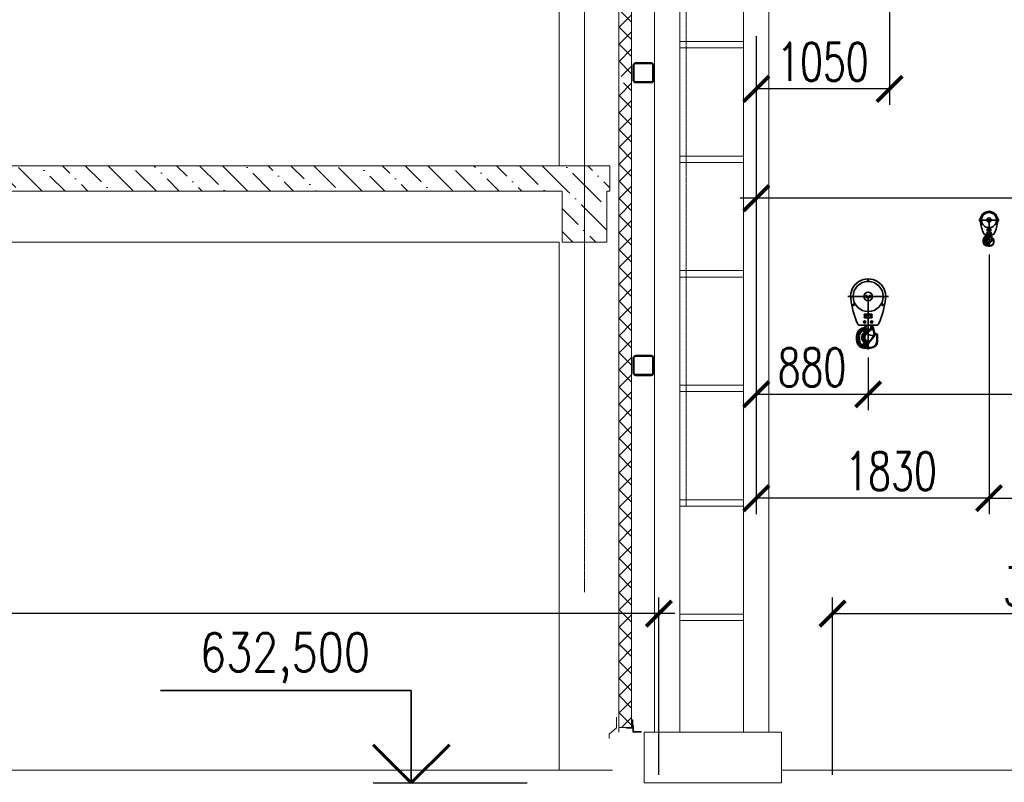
# Model space of a CAD drawing. Header units: millimetres. Extents: x 452087 to 582075, y 10891 to 81641.
# Tile 157 of 256: x 477931 to 485671, y 56541 to 62533. Entities that reach past the tile are written whole.
import ezdxf
from ezdxf.enums import TextEntityAlignment as Align

# ---------------------------------------------------------------- set-up
doc = ezdxf.new("R2010")
doc.units = ezdxf.units.MM
doc.linetypes.add('ACAD_ISO04W100', pattern=[30, 24, -3, 0, -3])
doc.layers.get('Defpoints').update_dxf_attribs({"color": 8})
for name, color, linetype, lineweight in [('АО_оси', 255, 'ACAD_ISO04W100', 25), ('ОЗиМ', 5, 'Continuous', 35), ('ОЗиМ Линии', 7, 'Continuous', 25), ('ОЗиМ Размеры', 2, 'Continuous', 35)]:
    doc.layers.add(name, color=color, linetype=linetype, lineweight=lineweight)
for name, color, linetype in [('АО_Размеры', 7, 'Continuous'), ('ГТО-2_Выноски', 7, 'Continuous'), ('ГТО-2_Размеры', 7, 'Continuous'), ('ОГСО_Размеры', 7, 'Continuous'), ('ОСК_металл', 2, 'Continuous')]:
    doc.layers.add(name, color=color, linetype=linetype)
doc.layers.add('ГТО-2_Оборудование_018', color=7, linetype='Continuous', lineweight=18, true_color=0x6b6b6b)
doc.layers.add('ГТО-2_Штриховка_018', color=7, linetype='Continuous', lineweight=18, true_color=0x6b6b6b)
doc.styles.add('MOSOBL (isocpeur)', font='isocpeur.ttf')
doc.styles.add('RomanS', font='romans.shx', dxfattribs={"width": 0.7})
doc.dimstyles.new('M200', dxfattribs={"dimscale": 200, "dimtxt": 3, "dimasz": 2, "dimexe": 1.25, "dimexo": 0.625, "dimtad": 3, "dimtoh": 1, "dimdec": 0, "dimtxsty": 'RomanS', "dimblk": 'ARCHTICK', "dimblk1": 'OBLIQUE', "dimblk2": 'ARCHTICK', "dimcen": 3, "dimclrt": 2, "dimaunit": 1, "dimadec": 4, "dimazin": 0, "dimtfac": 1, "dimtdec": 0, "dimtmove": 0, "dimatfit": 3, "dimfxl": 1, "dimtfill": 1, "dimarcsym": 0})
doc.dimstyles.new('MOSOBL 1-100 (мм)', dxfattribs={"dimscale": 100, "dimtxt": 3, "dimasz": 2, "dimexe": 1.25, "dimexo": 0.625, "dimtad": 1, "dimdec": 0, "dimzin": 9, "dimtxsty": 'RomanS', "dimblk": 'ARCHTICK', "dimcen": 2.5, "dimdle": 1.25, "dimclrd": 7, "dimclre": 7, "dimclrt": 2, "dimadec": 0, "dimazin": 0, "dimtfac": 1, "dimtdec": 0, "dimtmove": 1, "dimatfit": 3, "dimfxl": 1, "dimtfill": 1, "dimlwd": 25, "dimlwe": 25, "dimarcsym": 0})
pattern_1 = [(45, (-1001268.63, 896378.31), (67.351921, 246.957043), [317.5, -63.5, 0, -63.5])]

# ---------------------------------------------------------------- blocks, each defined once
blk = doc.blocks.new('*U56')
at = {"color": 2, "lineweight": 35, "ltscale": 100}
for p, q in [((9.122, 0), (9.122, 7.265)), ((9.122, 7.265), (28.836, 7.265))]:
    blk.add_line(p, q, dxfattribs=at)
at = {"color": 3, "lineweight": 60, "ltscale": 100}
for p, q in [((9.122, 0), (6.122, 3)), ((12.122, 3), (9.122, 0))]:
    blk.add_line(p, q, dxfattribs=at)
at = {"color": 7, "lineweight": 25, "ltscale": 100}
blk.add_line((12.122, 0), (0, 0), dxfattribs=at)
at = {"color": 2, "ltscale": 100, "style": 'RomanS', "width": 0.8, "flags": 8}
for tag, p in [('OTMETKA', (26.526, 10.265)), ('OTMETKA_2', (12.353, 4.265))]:
    blk.add_attdef(tag, text='', height=3, dxfattribs=at).set_placement(p, align=Align.MIDDLE_RIGHT)
blk = doc.blocks.new('_ArchTick')
at = {"color": 0, "linetype": 'ByBlock', "const_width": 0.15}
blk.add_lwpolyline([(-0.5, -0.5), (0.5, 0.5)], dxfattribs=at)
blk = doc.blocks.new('*D560')
at = {"layer": 'Defpoints', "color": 0, "transparency": 16777216}
for p in [(468550.6, 57866.9), (468550.6, 56536.1), (482955.4, 56536.1)]:
    blk.add_point(p, dxfattribs=at)
at = {"layer": 'ГТО-2_Размеры', "color": 7, "lineweight": 25, "transparency": 16777216}
for p, q in [((468550.6, 56598.6), (468550.6, 57991.9)), ((482955.4, 56598.6), (482955.4, 57991.9)), ((483080.4, 57866.9), (468425.6, 57866.9))]:
    blk.add_line(p, q, dxfattribs=at)
at = {"layer": 'ГТО-2_Размеры', "color": 7, "lineweight": 25, "transparency": 16777216, "xscale": 200, "yscale": 200, "zscale": 200, "rotation": 180}
blk.add_blockref('_ArchTick', (468550.6, 57866.9), dxfattribs=at)
at = {"layer": 'ГТО-2_Размеры', "color": 7, "lineweight": 25, "transparency": 16777216, "xscale": 200, "yscale": 200, "zscale": 200}
blk.add_blockref('_ArchTick', (482955.4, 57866.9), dxfattribs=at)
at = {"layer": 'ГТО-2_Размеры', "color": 2, "transparency": 16777216, "insert": (475753, 58079.4), "char_height": 300, "attachment_point": 5, "style": 'MOSOBL (isocpeur)', "bg_fill": 3, "box_fill_scale": 1.1, "bg_fill_color": 256, "bg_fill_true_color": 13158600, "bg_fill_transparency": 0}
blk.add_mtext('14405', dxfattribs=at)
blk = doc.blocks.new('*D512')
at = {"layer": 'Defpoints', "color": 0, "transparency": 16777216}
for p in [(487720.6, 57866.9), (484320.6, 56536.1), (487720.6, 56536.1)]:
    blk.add_point(p, dxfattribs=at)
at = {"layer": 'ГТО-2_Размеры', "color": 0, "lineweight": -2, "transparency": 16777216}
for p, q in [((484320.6, 56598.6), (484320.6, 57991.9)), ((487720.6, 56598.6), (487720.6, 57991.9)), ((484320.6, 57866.9), (487720.6, 57866.9))]:
    blk.add_line(p, q, dxfattribs=at)
at = {"layer": 'ГТО-2_Размеры', "color": 0, "lineweight": -2, "transparency": 16777216, "xscale": 200, "yscale": 200, "zscale": 200, "rotation": 180}
blk.add_blockref('_ArchTick', (484320.6, 57866.9), dxfattribs=at)
at = {"layer": 'ГТО-2_Размеры', "color": 0, "lineweight": -2, "transparency": 16777216, "xscale": 200, "yscale": 200, "zscale": 200}
blk.add_blockref('_ArchTick', (487720.6, 57866.9), dxfattribs=at)
at = {"layer": 'ГТО-2_Размеры', "color": 2, "transparency": 16777216, "insert": (486020.6, 58079.4), "char_height": 300, "attachment_point": 5, "style": 'RomanS', "bg_fill": 3, "box_fill_scale": 1.1, "bg_fill_color": 256, "bg_fill_true_color": 13158600, "bg_fill_transparency": 0}
blk.add_mtext('3400', dxfattribs=at)
blk = doc.blocks.new('_Oblique')
at = {"color": 0, "linetype": 'ByBlock', "lineweight": -2}
blk.add_line((-0.5, -0.5), (0.5, 0.5), dxfattribs=at)
blk = doc.blocks.new('*D638')
at = {"layer": 'Defpoints', "color": 0, "transparency": 16777216}
for p in [(484600.8, 59941.1), (490720.6, 59800.7), (484600.8, 59589.3)]:
    blk.add_point(p, dxfattribs=at)
at = {"layer": 'ГТО-2_Размеры', "color": 0, "lineweight": -2, "transparency": 16777216}
for p, q in [((484600.8, 59878.6), (484600.8, 59464.3)), ((490720.6, 59738.2), (490720.6, 59464.3)), ((490720.6, 59589.3), (484600.8, 59589.3))]:
    blk.add_line(p, q, dxfattribs=at)
at = {"layer": 'ГТО-2_Размеры', "color": 0, "lineweight": -2, "transparency": 16777216, "xscale": 200, "yscale": 200, "zscale": 200, "rotation": 180}
blk.add_blockref('_ArchTick', (484600.8, 59589.3), dxfattribs=at)
at = {"layer": 'ГТО-2_Размеры', "color": 0, "lineweight": -2, "transparency": 16777216, "xscale": 200, "yscale": 200, "zscale": 200}
blk.add_blockref('_ArchTick', (490720.6, 59589.3), dxfattribs=at)
at = {"layer": 'ГТО-2_Размеры', "color": 2, "transparency": 16777216, "insert": (487660.7, 59801.8), "char_height": 300, "attachment_point": 5, "style": 'RomanS', "bg_fill": 3, "box_fill_scale": 1.1, "bg_fill_color": 256, "bg_fill_true_color": 13158600, "bg_fill_transparency": 0}
blk.add_mtext('6120', dxfattribs=at)
blk = doc.blocks.new('*D639')
at = {"layer": 'Defpoints', "color": 0, "transparency": 16777216}
for p in [(485550.8, 60749.6), (490720.6, 58773), (490720.6, 58773)]:
    blk.add_point(p, dxfattribs=at)
at = {"layer": 'ГТО-2_Размеры', "color": 0, "lineweight": -2, "transparency": 16777216}
for p, q in [((485550.8, 60687.1), (485550.8, 58648)), ((490720.6, 58835.5), (490720.6, 58898)), ((485550.8, 58773), (490720.6, 58773))]:
    blk.add_line(p, q, dxfattribs=at)
at = {"layer": 'ГТО-2_Размеры', "color": 0, "lineweight": -2, "transparency": 16777216, "xscale": 200, "yscale": 200, "zscale": 200, "rotation": 180}
blk.add_blockref('_ArchTick', (485550.8, 58773), dxfattribs=at)
at = {"layer": 'ГТО-2_Размеры', "color": 0, "lineweight": -2, "transparency": 16777216, "xscale": 200, "yscale": 200, "zscale": 200}
blk.add_blockref('_ArchTick', (490720.6, 58773), dxfattribs=at)
at = {"layer": 'ГТО-2_Размеры', "color": 2, "transparency": 16777216, "insert": (488135.7, 58985.5), "char_height": 300, "attachment_point": 5, "style": 'RomanS', "bg_fill": 3, "box_fill_scale": 1.1, "bg_fill_color": 256, "bg_fill_true_color": 13158600, "bg_fill_transparency": 0}
blk.add_mtext('5170', dxfattribs=at)
blk = doc.blocks.new('*D646')
at = {"layer": 'Defpoints', "color": 0, "transparency": 16777216}
for p in [(484769.4, 62709.7), (483720.8, 62467), (483720.8, 61989.3)]:
    blk.add_point(p, dxfattribs=at)
at = {"layer": 'ОЗиМ Размеры', "color": 0, "lineweight": -2, "transparency": 16777216}
for p, q in [((484769.4, 62647.2), (484769.4, 61864.3)), ((483720.8, 62404.5), (483720.8, 61864.3)), ((484769.4, 61989.3), (483720.8, 61989.3))]:
    blk.add_line(p, q, dxfattribs=at)
at = {"layer": 'ОЗиМ Размеры', "color": 0, "lineweight": -2, "transparency": 16777216, "xscale": 200, "yscale": 200, "zscale": 200, "rotation": 180}
blk.add_blockref('_ArchTick', (483720.8, 61989.3), dxfattribs=at)
at = {"layer": 'ОЗиМ Размеры', "color": 0, "lineweight": -2, "transparency": 16777216, "xscale": 200, "yscale": 200, "zscale": 200}
blk.add_blockref('_ArchTick', (484769.4, 61989.3), dxfattribs=at)
at = {"layer": 'ОЗиМ Размеры', "color": 2, "transparency": 16777216, "insert": (484245.1, 62201.8), "char_height": 300, "attachment_point": 5, "style": 'RomanS', "bg_fill": 3, "box_fill_scale": 1.1, "bg_fill_color": 256, "bg_fill_true_color": 13158600, "bg_fill_transparency": 0}
blk.add_mtext('1050', dxfattribs=at)
blk = doc.blocks.new('*D647')
at = {"layer": 'Defpoints', "color": 0, "transparency": 16777216}
for p in [(483720.8, 62467), (485550.8, 60749.6), (483720.8, 58773)]:
    blk.add_point(p, dxfattribs=at)
at = {"layer": 'ГТО-2_Размеры', "color": 0, "lineweight": -2, "transparency": 16777216}
for p, q in [((483720.8, 62404.5), (483720.8, 58648)), ((485550.8, 60687.1), (485550.8, 58648)), ((485550.8, 58773), (483720.8, 58773))]:
    blk.add_line(p, q, dxfattribs=at)
at = {"layer": 'ГТО-2_Размеры', "color": 0, "lineweight": -2, "transparency": 16777216, "xscale": 200, "yscale": 200, "zscale": 200, "rotation": 180}
blk.add_blockref('_ArchTick', (483720.8, 58773), dxfattribs=at)
at = {"layer": 'ГТО-2_Размеры', "color": 0, "lineweight": -2, "transparency": 16777216, "xscale": 200, "yscale": 200, "zscale": 200}
blk.add_blockref('_ArchTick', (485550.8, 58773), dxfattribs=at)
at = {"layer": 'ГТО-2_Размеры', "color": 2, "transparency": 16777216, "insert": (484780.9, 58985.5), "char_height": 300, "attachment_point": 5, "style": 'RomanS', "bg_fill": 3, "box_fill_scale": 1.1, "bg_fill_color": 256, "bg_fill_true_color": 13158600, "bg_fill_transparency": 0}
blk.add_mtext('1830', dxfattribs=at)
blk = doc.blocks.new('*D650')
at = {"layer": 'Defpoints', "color": 0, "transparency": 16777216}
for p in [(483720.8, 60273.7), (484600.8, 59941.1), (483720.8, 59589.3)]:
    blk.add_point(p, dxfattribs=at)
at = {"layer": 'ГТО-2_Размеры', "color": 0, "lineweight": -2, "transparency": 16777216}
for p, q in [((483720.8, 60211.2), (483720.8, 59464.3)), ((484600.8, 59878.6), (484600.8, 59464.3)), ((484600.8, 59589.3), (483720.8, 59589.3))]:
    blk.add_line(p, q, dxfattribs=at)
at = {"layer": 'ГТО-2_Размеры', "color": 0, "lineweight": -2, "transparency": 16777216, "xscale": 200, "yscale": 200, "zscale": 200, "rotation": 180}
blk.add_blockref('_ArchTick', (483720.8, 59589.3), dxfattribs=at)
at = {"layer": 'ГТО-2_Размеры', "color": 0, "lineweight": -2, "transparency": 16777216, "xscale": 200, "yscale": 200, "zscale": 200}
blk.add_blockref('_ArchTick', (484600.8, 59589.3), dxfattribs=at)
at = {"layer": 'ГТО-2_Размеры', "color": 2, "transparency": 16777216, "insert": (484159, 59801.8), "char_height": 300, "attachment_point": 5, "style": 'RomanS', "bg_fill": 3, "box_fill_scale": 1.1, "bg_fill_color": 256, "bg_fill_true_color": 13158600, "bg_fill_transparency": 0}
blk.add_mtext('880', dxfattribs=at)
blk = doc.blocks.new('*D652')
at = {"layer": 'Defpoints', "color": 0, "transparency": 16777216}
for p in [(483720.8, 62467), (490720.6, 61748.5), (483720.8, 61130.3)]:
    blk.add_point(p, dxfattribs=at)
at = {"layer": 'АО_Размеры', "color": 7, "lineweight": 25, "transparency": 16777216}
for p, q in [((483720.8, 62404.5), (483720.8, 61005.3)), ((490720.6, 61686), (490720.6, 61005.3)), ((490845.6, 61130.3), (483595.8, 61130.3))]:
    blk.add_line(p, q, dxfattribs=at)
at = {"layer": 'АО_Размеры', "color": 7, "lineweight": 25, "transparency": 16777216, "xscale": 200, "yscale": 200, "zscale": 200, "rotation": 180}
blk.add_blockref('_ArchTick', (483720.8, 61130.3), dxfattribs=at)
at = {"layer": 'АО_Размеры', "color": 7, "lineweight": 25, "transparency": 16777216, "xscale": 200, "yscale": 200, "zscale": 200}
blk.add_blockref('_ArchTick', (490720.6, 61130.3), dxfattribs=at)
at = {"layer": 'АО_Размеры', "color": 2, "transparency": 16777216, "insert": (487220.7, 61342.8), "char_height": 300, "attachment_point": 5, "style": 'RomanS', "bg_fill": 3, "box_fill_scale": 1.1, "bg_fill_color": 256, "bg_fill_true_color": 13158600, "bg_fill_transparency": 0}
blk.add_mtext('7000', dxfattribs=at)
blk = doc.blocks.new('A$C5CDC48FF')
at = {"layer": 'ОЗиМ', "ltscale": 60}
for p, q in [((-4.9, 481.5), (-4.9, 479.8)), ((4.9, 479.8), (4.9, 481.5)), ((-159.3, 350), (159.2, 350)), ((-18.2, 350), (-16.1, 353.8)), ((-16.1, 346.2), (-18.2, 350)), ((-16.1, 353.8), (-11.9, 353.8)), ((-11.9, 346.2), (-16.1, 346.2)), ((-14, 356.3), (-14, 363)), ((-14, 346.2), (-14, 353.8)), ((-14, 337.1), (-14, 343.7)), ((-11.9, 353.8), (-9.8, 350)), ((-9.8, 350), (-11.9, 346.2)), ((0, 350), (0, -67.1)), ((9.8, 350), (11.9, 353.8)), ((11.9, 346.2), (9.8, 350)), ((11.9, 353.8), (16.1, 353.8)), ((16.1, 346.2), (11.9, 346.2)), ((14, 356.3), (14, 363)), ((14, 346.2), (14, 353.8)), ((14, 337.1), (14, 343.7)), ((16.1, 353.8), (18.2, 350)), ((18.2, 350), (16.1, 346.2)), ((-114.8, 289.4), (-116.3, 288.5)), ((-111.4, 280), (-109.9, 280.9)), ((109.9, 280.9), (111.4, 280)), ((116.3, 288.5), (114.8, 289.4)), ((-30.4, 209.3), (30.4, 209.3)), ((-28.1, 203.7), (-27.3, 203.7)), ((28, 210.7), (-28, 210.7)), ((-28, 203.1), (-28, 190.3)), ((-28, 182.7), (-20.6, 182.7)), ((-27.3, 203.7), (-27.3, 182.7)), ((-27.3, 203.7), (-15.6, 203.7)), ((-20.6, 182.7), (-15.6, 182.7)), ((-15.6, 182.7), (-15.6, 203.7)), ((-15.6, 203.7), (15.6, 203.7)), ((15.6, 182.7), (-15.6, 182.7)), ((15.6, 203.7), (15.6, 182.7)), ((15.6, 203.7), (27.3, 203.7)), ((15.6, 182.7), (20.6, 182.7)), ((20.6, 182.7), (28, 182.7)), ((27.3, 182.7), (27.3, 203.7)), ((27.3, 203.7), (28.1, 203.7)), ((28, 190.3), (28, 203.1)), ((64, 124.2), (-64, 124.2)), ((-46.3, 84), (-47.5, 87.1)), ((-43.7, 77.7), (-45.8, 82.9)), ((-41.2, 84.5), (-44.9, 83.8)), ((-37.6, 102), (-41.5, 101.2)), ((-36.3, 83.9), (-40.6, 84.6)), ((-36.5, 102.1), (-37.6, 102)), ((-35.4, 102.3), (-36.5, 102.1)), ((-35.9, 102.4), (-33.2, 103.4)), ((-35.4, 102.3), (-34, 102.5)), ((-34.8, 97.3), (-35.3, 101.7)), ((-33.3, 102.6), (-34, 102.5)), ((-33.1, 102.7), (-32.7, 102.8)), ((-32.9, 102.7), (-28.4, 105)), ((-28, 104.5), (-32.7, 102.8)), ((-31.5, 97.9), (-32.6, 102.2)), ((-31.9, 81.4), (-32.4, 81.8)), ((-32.2, 149.1), (-30.1, 152.9)), ((-30.1, 145.3), (-32.2, 149.1)), ((-31, 103.7), (-27.2, 105.9)), ((-30.1, 152.9), (-25.9, 152.9)), ((-25.9, 145.3), (-30.1, 145.3)), ((-30, 105), (-27.6, 106.7)), ((-29.9, 94.9), (-13.3, 66.1)), ((-28.7, 77.6), (-29.4, 78.6)), ((-28.7, 77.6), (-26, 73)), ((-28.3, 77.8), (-25.4, 79.5)), ((-28, 104.5), (-28.2, 104.4)), ((-27.5, 106.5), (-27.5, 106.5)), ((-25.9, 152.9), (-23.8, 149.1)), ((-23.8, 149.1), (-25.9, 145.3)), ((-9.1, 68.8), (-25.5, 97.1)), ((-25, 108.2), (-19.9, 117.2)), ((-25, 109.2), (-23.3, 111.5)), ((-25, 108.2), (-22.6, 111)), ((-25, 108.1), (-22.6, 111)), ((-25, 108.1), (-25, 108.2)), ((-22.6, 75.6), (-24.8, 79.3)), ((-24.2, 110.3), (-20.2, 119.8)), ((-24.2, 107.3), (-21.7, 110.4)), ((-24.2, 107.3), (-24.1, 107.4)), ((-24.1, 107.4), (-18.8, 117)), ((-24.1, 107.4), (-21.7, 110.4)), ((-22, 113.5), (-19.2, 122.7)), ((-21.6, 114.7), (-21.3, 115.7)), ((-20.9, 113.1), (-18.1, 122.7)), ((-20.8, 99), (-5.5, 72.4)), ((-20.6, 118.1), (-20.1, 120.3)), ((-19.8, 124.2), (-19.8, 122.7)), ((-14.7, 122.7), (-19.2, 122.7)), ((-2.4, 77), (-17.1, 102.4)), ((-14.2, 123), (-14.2, 124.2)), ((-9.5, 123.9), (-9.5, 124.2)), ((-7.6, 123.9), (7.6, 123.9)), ((2.2, 77.7), (-0.6, 74.9)), ((5.3, 80.8), (2.9, 78.4)), ((6, 80.7), (9.1, 77.5)), ((6.3, 73.5), (17.3, 85.3)), ((9.5, 123.9), (9.5, 124.2)), ((9.5, 77.1), (11.8, 79.4)), ((11.4, 79.1), (13.1, 81.3)), ((14.7, 101.9), (19.2, 101.9)), ((17.1, 88.5), (18.1, 91.1)), ((17.3, 85.3), (25.9, 94.5)), ((17.3, 85.3), (38, 89.7)), ((19.8, 101.9), (19.8, 124.2)), ((31.5, 111.3), (19.8, 111.3)), ((23.8, 149.1), (25.9, 152.9)), ((25.9, 145.3), (23.8, 149.1)), ((25.9, 94.5), (24.3, 102.1)), ((25.9, 152.9), (30.1, 152.9)), ((30.1, 145.3), (25.9, 145.3)), ((25.9, 94.5), (39, 97.3)), ((25.9, 94.5), (25.9, 94.5)), ((31.5, 108.9), (26.9, 106.2)), ((26.9, 106.2), (26.9, 101)), ((26.9, 101), (31.5, 98.3)), ((30, 110.8), (37.5, 112.4)), ((30.1, 152.9), (32.2, 149.1)), ((32.2, 149.1), (30.1, 145.3)), ((36, 106.2), (31.5, 108.9)), ((31.5, 98.3), (36, 101)), ((36, 101), (36, 106.2)), ((37.5, 112.4), (40.2, 113)), ((40.5, 98.4), (37.8, 110.8)), ((38.1, 90.4), (38.9, 96.6)), ((46.9, 48.2), (38.6, 86.9)), ((40.2, 113), (44.8, 91.6)), ((44.8, 91.6), (54.3, 46.9)), ((-91, 39.7), (-91, 7)), ((-90.4, 39.7), (-86, 39.7)), ((-90.4, 7), (-86, 7)), ((-85.4, 9.8), (-85.4, 36.9)), ((-79.8, 36.8), (-79.8, 9.7)), ((-79.4, 39.6), (-76, 39.6)), ((-76, 6.9), (-79.4, 6.9)), ((-75.6, 6.9), (-75.6, 39.6)), ((-74.9, 39.6), (-69.3, 39.6)), ((-74.9, 6.9), (-69.3, 6.9)), ((-68.6, 9.7), (-68.6, 36.8)), ((-34.5, 73.7), (-32.3, 70)), ((-29.3, 77.3), (-34.1, 74.5)), ((-28.6, 61.2), (-32.2, 65.5)), ((-26.6, 72.7), (-31.5, 69.9)), ((-28.1, 60.7), (-27.6, 61.1)), ((-27.8, 60.4), (-25.6, 57.8)), ((-26, 63.3), (-25.8, 63.6)), ((-25.5, 71.9), (-25.7, 72.5)), ((-25.6, 73.2), (-22.7, 74.9)), ((-24.8, 68.1), (-24.8, 69.6)), ((-20.2, 48.2), (-23.4, 51.4)), ((-13.1, 62.4), (-22.6, 52.9)), ((-19.8, 47.8), (-8.7, 58.9)), ((-8.7, 60.5), (-11.5, 63.2)), ((-7.6, 61.6), (-9.3, 59.9)), ((-9, 59.1), (-8.5, 58.6)), ((-8.5, 58.6), (-6.6, 60.7)), ((-8.5, 58.6), (-8, 58.2)), ((-7.6, 61.6), (2.9, 72.9)), ((-6.7, 60.8), (-7.5, 61.6)), ((-4.4, 69.6), (-7.4, 66.7)), ((-6.6, 59.7), (4.9, 72)), ((3.9, 72), (-6.6, 60.7)), ((0, 73.6), (-1, 74.5)), ((-0.3, 73.9), (-0.3, 73.9)), ((0.4, 73.2), (0.3, 73.2)), ((0.4, 73.2), (0.4, 73.2)), ((1.5, 72.1), (1.4, 72.2)), ((1.5, 72.1), (1.5, 72.1)), ((1.8, 71.8), (1.7, 71.8)), ((4.8, 75), (2.9, 72.9)), ((3, 72.8), (3.8, 72.1)), ((3.9, 72), (5.8, 74)), ((5.8, 74), (4.8, 75)), ((6.3, 73.5), (5.8, 74)), ((6, 0.7), (6.2, 0.7)), ((6.1, 73.7), (9.5, 77.1)), ((6.7, 0.8), (6.2, 0.7)), ((43.5, 42.2), (23.1, 12.2)), ((23.6, 11.9), (27.3, 9.4)), ((29.3, 11.4), (49.7, 41.3)), ((43.5, 42.2), (43.5, 42.2)), ((43.5, 42.2), (43.5, 42.2)), ((43.6, 42.2), (43.6, 42.2)), ((44, 44.7), (47.4, 45.4)), ((45, 42), (45.7, 42.1)), ((54.3, 46.9), (47.4, 45.4)), ((48.4, 42.4), (48.9, 42.6)), ((51.6, 43.8), (52, 44.2)), ((53.8, 56.2), (53.7, 56.1)), ((54.2, 46.2), (54.5, 46.7)), ((54.6, 56.8), (54.5, 56.7)), ((55.3, 57.2), (55.2, 57.1)), ((55.7, 57.4), (55.6, 57.4)), ((55.9, 49.3), (56.1, 49.8)), ((56.3, 56.1), (56.2, 56.5)), ((56.7, 52.7), (56.5, 54.1)), ((56.7, 52.5), (56.7, 52.5)), ((56.7, 52.5), (56.7, 52.5)), ((68.6, 43.5), (68.6, 2.8)), ((73.6, 46.3), (69.2, 46.3)), ((73.6, 0), (69.2, 0)), ((74.2, 0), (74.2, 46.3)), ((-52.4, -34.5), (-54.1, -37.4)), ((-51.8, -33.5), (-49, -28.7)), ((-50.4, -35), (-50.1, -35.1)), ((-48.1, -35.6), (-45.9, -36)), ((-43.7, -35.8), (-41.6, -35.5)), ((-39.5, -34.7), (-37.6, -33.7)), ((-33.6, -28.7), (-38.4, -25.9)), ((-32.8, -14.7), (-38.3, -24.4)), ((-35.9, -54.9), (-35.3, -50.5)), ((-35.3, -31.9), (-34.3, -30.9)), ((-33.6, -50.7), (-34.9, -50.1)), ((-10.4, -6.8), (-33.9, -47.5)), ((-26, -17), (-33, -29.1)), ((-32.6, -29.3), (-29.7, -31)), ((-28.6, -5.2), (-32.2, -9.5)), ((-26.6, -16.7), (-31.5, -13.9)), ((-30.4, -49.1), (-7, -8.5)), ((-28.6, -30), (-23.1, -20.3)), ((-28, -56), (-22.5, -56)), ((-27.8, -4.4), (-25.6, -1.8)), ((-27.6, -5.2), (-27.6, -5.1)), ((-26, -17), (-25.7, -16.5)), ((-25.5, -8.4), (-25.8, -7.6)), ((-25.6, -17.2), (-22.7, -18.9)), ((-24.9, -13.9), (-24.8, -13.6)), ((-20.4, -51.9), (-24.8, -51.9)), ((4.7, -9.4), (-18.5, -49.5)), ((-14.6, -56), (18.2, -56)), ((-13.2, -48), (11.3, -5.5)), ((15.4, -50.4), (-11.8, -50.4)), ((18.2, -55.4), (18.2, -51))]:
    blk.add_line(p, q, dxfattribs=at)
for points in [[(-31.9, 103), (-32.1, 102.9), (-32.3, 102.9), (-32.3, 102.8), (-32.5, 102.8), (-32.7, 102.8)], [(-27.2, 100.2), (-27.8, 101.1), (-28.5, 101.9), (-29.3, 102.5), (-30, 102.9), (-30.8, 103.1), (-31.3, 103.1)], [(-30.9, 97.5), (-29.3, 98.3), (-28.9, 98.5), (-27.9, 99.1), (-27.3, 99.3)], [(-21.2, 104.7), (-21.4, 104.7), (-22.9, 105), (-23.2, 105), (-23.8, 105.1), (-24.7, 105.3), (-25.9, 105.2), (-26.4, 105.2), (-28, 104.5)], [(-22.6, 102.1), (-23.3, 103), (-24.1, 103.7), (-25, 104.3), (-25.8, 104.6), (-26.6, 104.8), (-27.4, 104.7), (-27.5, 104.7)], [(-21.8, 101.7), (-21.3, 102), (-20.7, 102.3), (-20.3, 102.7), (-19.5, 103.5), (-19.3, 103.7), (-18.8, 104.4)], [(-18.5, 104.8), (-20.6, 104.7), (-21.2, 104.7)], [(-9.5, 123.9), (-9.4, 124.2), (-9.4, 124.2)], [(9.5, 123.9), (9.4, 124.2), (9.4, 124.2)], [(44.8, 91.6), (44.8, 91.1), (44.5, 90.9), (44.4, 90.8), (43.8, 90.6), (43, 90.5), (43, 90.4), (41.9, 90.3), (40.7, 90.1), (40.6, 90.1), (39.4, 89.9), (38, 89.7)], [(39, 97.3), (39.5, 97.4), (39.9, 97.3), (40.6, 97), (40.8, 96.9)], [(42.4, 95.6), (42.2, 95.8), (42, 96), (40.8, 96.9)], [(44.8, 91.6), (44.3, 93.1), (43.9, 93.8), (43.4, 94.5)], [(-8.1, 66.1), (-9.6, 65.1), (-9.7, 65), (-11.5, 63.9)], [(-7.6, 0.5), (-7.8, 0), (-7.9, -0.6), (-8.1, -1.2), (-8.4, -2.3), (-8.5, -2.7), (-8.8, -3.8)], [(-6.8, 0.8), (-7.1, 0.9), (-7.5, 1)], [(-6.3, 63), (-6.5, 63.9), (-6.8, 64.9), (-7.3, 65.8)], [(-6.2, 0.5), (-5.7, 0), (-5.4, -0.6), (-5.1, -1.5), (-5, -2.6), (-5.1, -3.8), (-5.3, -5.1), (-5.3, -5.4)], [(-1.3, 74.1), (-2.6, 72.1), (-2.7, 72), (-3.8, 70.5)], [(-2.7, 66.9), (-2.9, 67.8), (-3.3, 68.8), (-3.7, 69.5)], [(1.5, 72.1), (1.4, 72.2), (0.5, 73), (0.3, 73.3), (0.2, 73.3)], [(1.7, 71.7), (1.6, 71.9), (1.5, 72), (1.5, 72), (1.5, 72), (1.5, 72), (1.5, 72.1), (1.5, 72.1), (1.5, 72.1), (1.5, 72.1), (1.5, 72.1), (1.5, 72.1), (1.5, 72.1), (1.6, 72.1), (1.6, 72), (1.7, 72), (1.9, 71.8)], [(10.6, 2.1), (6.7, 0.8), (6.2, 0.7), (2.9, 0.1)], [(10.8, 1.6), (11, 1.1), (11.2, 0.6), (11.5, 0), (11.9, -1.1), (12.1, -1.5), (12.5, -2.6)], [(45.5, 45), (45, 44.4), (44.3, 43.3), (43.9, 42.7), (43.6, 42.3), (43.5, 42.2)], [(51.3, 43.6), (49, 42.6), (47.1, 42.1), (45.7, 42), (44.5, 42), (43.8, 42.1), (43.5, 42.2), (43.5, 42.2)], [(55.8, 57.5), (55.7, 57.4), (55.3, 57.2), (54.6, 56.8), (53.8, 56.2), (53, 55.5), (52.9, 55.4)], [(53.4, 55.8), (53.7, 56.1), (53.8, 56.2)], [(54.2, 56.5), (54.5, 56.7), (54.6, 56.8)], [(54.9, 57), (55.2, 57.1), (55.2, 57.2)], [(55.5, 57.3), (55.6, 57.4), (55.7, 57.4)], [(55.8, 57.5), (55.8, 57.5), (55.8, 57.5)], [(55.8, 57.5), (55.9, 57.3), (56.2, 56.5), (56.5, 55.5), (56.7, 54.1), (56.7, 52.5), (56.5, 51.1)], [(-36, -55.5), (-35.5, -55.6), (-35.5, -55.6), (-35.1, -55.6)], [(-35.5, -55.5), (-35.5, -55.5), (-35.5, -55.6)], [(-32.1, -51.4), (-33.4, -50.8), (-33.5, -50.8), (-34.9, -50.1)], [(-34.5, -55.6), (-33.9, -55.3), (-33.4, -54.8), (-32.8, -54.1), (-32.3, -53.2), (-31.9, -52.1)], [(-27.5, -55.9), (-27, -55.6), (-26.4, -55), (-26, -54.3), (-25.6, -53.3), (-25.4, -52.5)], [(-22.5, -56), (-18.7, -56), (-15.5, -56), (-14.6, -56)], [(-22, -55.9), (-21.5, -55.6), (-21, -55), (-20.5, -54.3), (-20.1, -53.3), (-20, -52.5)], [(-15.1, -50.6), (-15.2, -50.6), (-17.3, -51.2), (-19.3, -51.8)], [(-14.6, -55.4), (-14.6, -54.9), (-14.6, -54.4), (-14.6, -53.7), (-14.6, -52.5), (-14.6, -52.1), (-14.6, -51)], [(-8.6, -4.6), (-7.2, -5.3), (-5.9, -5.9)], [(3.7, 0), (4.2, -0.4), (4.7, -1), (5.2, -1.9), (5.6, -3), (5.9, -4.4), (6.1, -5.8), (6.1, -6.1)], [(6.8, -6.6), (8.9, -5.6), (9.3, -5.3), (12.1, -3.5)]]:
    blk.add_lwpolyline(points, dxfattribs=at)
blk.add_lwpolyline([(0.4, 73.2), (0.4, 73.2), (0.4, 73.2), (0.4, 73.2), (0.3, 73.2), (0.3, 73.2), (0.3, 73.2), (0.3, 73.2), (0.2, 73.3), (0.2, 73.3), (0, 73.5), (-0.2, 73.7), (-0.2, 73.8), (-0.3, 73.8), (-0.3, 73.8), (-0.3, 73.8), (-0.3, 73.9), (-0.3, 73.9), (-0.3, 73.9), (-0.3, 73.9), (-0.3, 73.9), (-0.3, 73.9), (-0.3, 73.9), (-0.3, 73.9), (-0.3, 73.9), (-0.2, 73.8), (-0.1, 73.8), (0, 73.6), (0.2, 73.4), (0.3, 73.3), (0.3, 73.3), (0.3, 73.3), (0.4, 73.2), (0.4, 73.2), (0.4, 73.2), (0.4, 73.2)], close=True, dxfattribs=at)
for centre, radius in [((0, 350), 118.3), ((0, 480.6), 5.25), ((0, 350), 34), ((-14, 350), 6.3), ((14, 350), 6.3), ((-113.1, 284.7), 5.25), ((113.1, 284.7), 5.25), ((-28, 149.1), 8.4), ((-28, 149.1), 6.3), ((28, 149.1), 8.4), ((28, 149.1), 6.3), ((31.5, 103.6), 5.95), ((31.5, 103.6), 4.32), ((31.5, 103.6), 3.36), ((31.5, 103.6), 3.08), ((31.5, 103.6), 2.8), ((31.5, 103.6), 1.54)]:
    blk.add_circle(centre, radius, dxfattribs=at)
for centre, radius, start, end in [((0, 350), 138.3, 353, 187), ((0, 350), 131.6, 92.13385, 92.22161), ((0, 350), 129.9, 92.16262, 92.26054), ((0, 350), 131.6, 87.86615, 92.13385), ((0, 350), 129.9, 87.83738, 92.16262), ((0, 350), 127.7, 88.23685, 91.76315), ((0, 350), 126, 89.15244, 90.84756), ((0, 350), 131.6, 87.77839, 87.86615), ((0, 350), 129.8, 87.73946, 87.83738), ((557.6, 418.5), 700, 187, 203.7265), ((-14, 350), 4.2, 115.84193, 121.89079), ((-14, 350), 4.2, 238.10921, 244.15807), ((-14, 350), 4.2, 58.10921, 64.15807), ((-14, 350), 4.2, 295.84193, 301.89079), ((14, 350), 4.2, 115.84193, 121.89079), ((14, 350), 4.2, 238.10921, 244.15807), ((14, 350), 4.2, 58.10921, 64.15807), ((14, 350), 4.2, 295.84193, 301.89079), ((-557.6, 418.5), 700, 336.2735, 353), ((0, 350), 131.6, 207.77013, 207.86615), ((0, 350), 131.6, 207.86615, 212.13385), ((0, 350), 129.9, 207.72693, 207.83738), ((0, 350), 129.9, 207.83738, 212.16262), ((0, 350), 127.7, 208.71731, 211.47814), ((0, 350), 131.6, 212.13385, 212.23964), ((0, 350), 129.8, 212.16262, 212.27437), ((0, 350), 127.7, 328.52186, 331.28269), ((0, 350), 129.8, 327.72563, 327.83738), ((0, 350), 129.9, 327.83738, 332.16262), ((0, 350), 131.6, 327.76036, 327.86615), ((0, 350), 131.6, 327.86615, 332.13385), ((0, 350), 129.8, 332.16262, 332.27307), ((0, 350), 131.6, 332.13385, 332.22987), ((-28, 207.9), 2.8, 90, 240), ((-28, 185.5), 2.8, 120, 270), ((-30.8, 203.1), 2.8, 0, 60), ((-30.8, 190.3), 2.8, 300, 0), ((28, 207.9), 2.8, 300, 90), ((30.8, 203.1), 2.8, 120, 180), ((30.8, 190.3), 2.8, 180, 240), ((28, 185.5), 2.8, 270, 60), ((-28, 39.7), 63, 96.69977, 180), ((-28, 39.7), 57.4, 99.49579, 177.20397), ((-64, 145.2), 21, 203.7265, 270), ((-28, 39.6), 51.8, 115.43841, 176.91241), ((-28, 39.6), 47.6, 112.35082, 180), ((-40.8, 70.6), 14, 30, 112.35082), ((-40.8, 70.6), 18.2, 38.19179, 104.15903), ((-40.8, 70.6), 7, 38.23249, 104.12304), ((-40.8, 122.7), 21, 278.74768, 291.28498), ((-37.8, 123.1), 21, 276.69977, 284.08674), ((-37.8, 123.1), 26.6, 277.43822, 283.34829), ((-40.8, 122.7), 21, 291.28498, 296.33383), ((-37.8, 123.1), 21, 286.29248, 297.19054), ((-40.8, 122.7), 21, 296.33383, 309.28498), ((-28, 149.1), 4.2, 115.84193, 121.89079), ((-28, 149.1), 4.2, 238.10921, 244.15807), ((-40.8, 122.7), 21, 309.28498, 314.33383), ((-34.4, 125.1), 26.6, 287.37756, 296.10547), ((-28, 149.1), 4.2, 58.10921, 64.15807), ((-28, 149.1), 4.2, 295.84193, 301.89079), ((-40.8, 122.7), 21, 314.33383, 326.62143), ((-40.8, 122.7), 21, 327.28498, 332.33383), ((-40.8, 122.7), 21, 332.33383, 338.09627), ((-40.8, 122.7), 21, 347.96977, 351.66868), ((-40.8, 122.7), 21, 351.66868, 0), ((-40.8, 122.7), 26.6, 321.66155, 355.7562), ((-15.2, 101.9), 29.4, 319.48615, 355.51385), ((-15.2, 101.9), 35, 315, 0), ((31.5, 103.6), 7.35, 102, 192), ((28, 149.1), 4.2, 115.84193, 121.89079), ((28, 149.1), 4.2, 238.10921, 244.15807), ((28, 149.1), 4.2, 58.10921, 64.15807), ((28, 149.1), 4.2, 295.84193, 301.89079), ((31.5, 103.6), 7.7, 86.23956, 90), ((64, 145.2), 21, 270, 336.2735), ((-28, 7), 63, 180, 262.72448), ((-28, 7), 57.4, 182.79585, 259.92853), ((-28, 6.9), 51.8, 183.09496, 236.35716), ((-28, 6.9), 47.6, 180, 239.45212), ((-28, 39.6), 40.6, 116.2959, 176.05492), ((-28, 6.9), 40.6, 183.95237, 235.49975), ((0, 28), 50.1, 133.86861, 226.13139), ((0, 28), 43.1, 130.67193, 229.32807), ((0, 28), 38.9, 134.79342, 225.20658), ((0, 28), 33.6, 139.77922, 249.75136), ((-34.5, 68.1), 2.8, 318.58527, 22.07731), ((-34.5, 68.1), 9.8, 310.67193, 30), ((0, 28), 28, 135, 254.5214), ((-34.5, 68.1), 14, 318.56481, 22.10712), ((31.5, 103.6), 60.2, 228.9991, 282), ((0, 28), 28, 255.86964, 275.91288), ((0, 28), 28, 292.27204, 325.73269), ((0, 28), 33.6, 295.61102, 322.39334), ((18.2, 0), 56, 270, 0), ((45.5, 53.2), 11.2, 259.90882, 266.31615), ((45.5, 53.2), 11.2, 270.84591, 283.82217), ((45.5, 53.2), 11.2, 288.04705, 302.96894), ((45.5, 53.2), 11.2, 302.96894, 305.9734), ((45.5, 53.2), 11.2, 305.9734, 313.63694), ((61.6, 46.3), 12.6, 133.80057, 135.96271), ((45.5, 53.2), 7.7, 354.28599, 6.15839), ((45.5, 53.2), 11.2, 313.63694, 323.9734), ((45.5, 53.2), 11.2, 323.9734, 331.63694), ((45.5, 53.2), 11.2, 331.63694, 341.9734), ((61.6, 46.3), 12.6, 0, 117.2181), ((45.5, 53.2), 11.2, 17.39581, 22.63894), ((45.5, 53.2), 11.2, 341.9734, 356.94171), ((45.5, 53.2), 11.2, 4.51751, 14.81856), ((61.6, 46.3), 7, 13.71279, 123.12389), ((-45.1, -22.1), 14, 239.45212, 248.72187), ((-45.1, -22.1), 18.2, 248.27817, 321.17395), ((-45.1, -22.1), 14, 248.72187, 249.75902), ((-45.1, -22.1), 14, 249.75902, 302.72514), ((-45.1, -22.1), 7, 248.48859, 320.93331), ((-45.1, -22.1), 14, 302.72514, 307.33683), ((-45.1, -22.1), 14, 307.33683, 320.71643), ((-28, 7), 63, 263.55271, 270), ((-45.1, -22.1), 14, 320.71643, 330), ((-34.5, -12.1), 2.8, 337.92269, 41.41473), ((-25.4, 5.5), 57.4, 264.19646, 269.35625), ((-34.5, -12.1), 9.8, 45.54894, 49.32807), ((-34.5, -12.1), 9.8, 28.10497, 45.54894), ((-34.5, -12.1), 9.8, 330, 351.65899), ((-34.5, -12.1), 9.8, 27.02439, 28.10497), ((-34.5, -12.1), 9.8, 352.98164, 27.02439), ((-34.5, -12.1), 9.8, 351.65899, 352.98164), ((-34.5, -12.1), 14, 337.89288, 41.43519), ((2.6, 26.5), 33.6, 257.84451, 273.938), ((18.2, 0), 50.4, 273.1839, 356.8161)]:
    blk.add_arc(centre, radius, start, end, dxfattribs=at)
blk = doc.blocks.new('MpMe_Профиль_160x160x8_Спереди(Сечение)_L_1000')
at = {"layer": 'ОСК_металл'}
for points in [[(-80, -60, 0.414214), (-60, -80), (60, -80, 0.414214), (80, -60), (80, 60, 0.414214), (60, 80), (-60, 80, 0.414214), (-80, 60)], [(-72, -60, 0.414214), (-60, -72), (60, -72, 0.414214), (72, -60), (72, 60, 0.414214), (60, 72), (-60, 72, 0.414214), (-72, 60)]]:
    blk.add_lwpolyline(points, format="xyb", close=True, dxfattribs=at)
blk = doc.blocks.new('*U53')
blk.add_lwpolyline([(-12.6, 45), (-9.6, 45, -0.414214), (-7.6, 43), (-7.6, -9, 0.414214), (-1.6, -15), (35.4, -15, -0.414214), (37.4, -17), (37.4, -20), (-12.6, -20)], format="xyb", close=True)
blk = doc.blocks.new('*U54')
blk.add_lwpolyline([(-12.6, 45), (-9.6, 45, -0.414214), (-7.6, 43), (-7.6, -9, 0.414214), (-1.6, -15), (35.4, -15, -0.414214), (37.4, -17), (37.4, -20), (-12.6, -20)], format="xyb", close=True)
blk = doc.blocks.new('АО 3-3')
at = {"layer": 'ГТО-2_Оборудование_018'}
h = blk.add_hatch(dxfattribs=at)
h.set_pattern_fill('ANSI37', color=256, scale=30)
h.set_pattern_definition([(45, (-1270863.01, 829815.68), (-67.351921, 67.351921), []), (135, (-1270863.01, 829815.68), (-67.351921, -67.351921), [])])
h.paths.add_polyline_path([(439854.2, 200799.7), (439954.2, 200799.7), (439954.2, 199035), (439854.2, 199035)])
h.paths.add_polyline_path([(439954.2, 206590), (439854.2, 206590), (439854.2, 208400), (439954.2, 208400)])
h.paths.add_polyline_path([(439854.7, 204099.9), (439954.7, 204099.9), (439954.2, 200799.7), (439854.2, 200799.7)])
h.paths.add_polyline_path([(439954.2, 209249.9), (439854.3, 209249.9), (439854.3, 211599.5), (439954.2, 211599.5)])
h.paths.add_polyline_path([(439854.3, 209199.9), (439954.2, 209199.9), (439954.2, 208400), (439854.2, 208400)])
h.paths.add_polyline_path([(439854.2, 206590), (439954.2, 206590), (439954.2, 204149.9), (439854.2, 204149.9)])
h = blk.add_hatch(dxfattribs=at)
h.set_pattern_fill('ANSI36', color=256, scale=40)
h.set_pattern_definition(pattern_1)
h.paths.add_polyline_path([(440024.3, 203450), (452424.3, 203450), (452424.3, 203250), (452399.3, 203250), (452399.3, 202850), (452049.3, 202850), (452049.3, 203250), (440024.3, 203250)])
h = blk.add_hatch(dxfattribs=at)
h.set_pattern_fill('ANSI36', color=256, scale=40)
h.set_pattern_definition(pattern_1)
h.paths.add_polyline_path([(440399.3, 203250), (440049.3, 203250), (440049.3, 202850), (440399.3, 202850)])
for p, q in [((439854.7, 204149.9), (439854.7, 209199.9, 0)), ((439954.3, 204149.9), (439954.3, 209199.9, 0)), ((440424.3, 207100), (440424.3, 203450)), ((438774.2, 199000), (438774.2, 206140)), ((438974.2, 199000), (438974.2, 206140)), ((439474.2, 199000), (439474.2, 206140)), ((439674.2, 199000), (439674.2, 206140)), ((439854.7, 200849.7), (439854.7, 204153.6)), ((439954.7, 200849.7), (439954.3, 204149.9)), ((439854.7, 200849.7), (439854.7, 204099.9)), ((439954.7, 200849.7), (439954.7, 204099.9)), ((440024.3, 203450), (452424.3, 203450)), ((440024.3, 203250), (440024.3, 203450)), ((440049.3, 203250), (440024.3, 203250)), ((440399.3, 203250), (452049.3, 203250)), ((440424.3, 202850), (446024.3, 202850)), ((440424.3, 202850), (440424.3, 198700)), ((439954.2, 199000), (439954.2, 200889.2)), ((439854.2, 199035), (439854.2, 200844.3)), ((439860.2, 199035), (439954.2, 199035))]:
    blk.add_line(p, q, dxfattribs=at)
for points in [[(439474.2, 204425), (438974.2, 204425)], [(439474.2, 204375), (438974.2, 204375)], [(439474.2, 203525), (438974.2, 203525)], [(439474.2, 203475), (438974.2, 203475)], [(440049.3, 203250), (440049.3, 202850), (440399.3, 202850), (440399.3, 203250)], [(439474.2, 202625), (438974.2, 202625)], [(439474.2, 202575), (438974.2, 202575)], [(439474.2, 201725), (438974.2, 201725)], [(439474.2, 201675), (438974.2, 201675)], [(439474.2, 200825), (438974.2, 200825)], [(439474.2, 200775), (438974.2, 200775)], [(439474.2, 199925), (438974.2, 199925)], [(439474.2, 199875), (438974.2, 199875)], [(439973.2, 199117), (439973.2, 199032.1), (440029.8, 198984.2), (440029.8, 198949.8)], [(438674.2, 198700), (434374.3, 198700), (434374.3, 198600)], [(452544, 198700), (440004.3, 198700)]]:
    blk.add_lwpolyline(points, dxfattribs=at)
blk.add_lwpolyline([(439754.3, 199000), (438674.2, 199000), (438674.2, 198600), (439754.3, 198600)], close=True, dxfattribs=at)
for name, p in [('MpMe_Профиль_160x160x8_Спереди(Сечение)_L_1000', (439760.6, 204179.9)), ('MpMe_Профиль_160x160x8_Спереди(Сечение)_L_1000', (439760.6, 201879.9)), ('*U53', (439856.8, 199050))]:
    blk.add_blockref(name, p, dxfattribs=at)
at = {"layer": 'ГТО-2_Оборудование_018', "rotation": 90}
blk.add_blockref('*U54', (439824.2, 199012.6), dxfattribs=at)
blk = doc.blocks.new('A$C0CB52663')
at = {"layer": 'ОГСО_Размеры'}
blk.add_blockref('АО 3-3', (-429374.3, -198100), dxfattribs=at)

msp = doc.modelspace()

# ---------------------------------------------------------------- linework, layer by layer
at = {"layer": 'АО_оси', "lineweight": 20, "ltscale": 0.5}
for p, q in [((482370.6, 65922.8), (482370.6, 58709.3)), ((483170.6, 65922.8), (483170.6, 58711.1))]:
    msp.add_line(p, q, dxfattribs=at)
at = {"layer": 'ГТО-2_Штриховка_018', "elevation": 0}
for points in [[(477990.6, 56636.1), (480060.6, 56636.1)], [(480180.6, 56636.1), (482550.7, 56636.1)]]:
    msp.add_lwpolyline(points, dxfattribs=at)

# ---------------------------------------------------------------- block references
at = {"layer": 'ГТО-2_Выноски'}
ref = msp.add_blockref('*U56', (481920.6, 56536.1), dxfattribs=dict(at, xscale=-100, yscale=100, zscale=100))
ref.add_attrib('OTMETKA', '632,500', dxfattribs={"layer": '0', "color": 2, "ltscale": 100, "height": 300, "style": 'RomanS', "width": 0.8}).set_placement((480685.1, 57562.7), align=Align.MIDDLE_RIGHT)

# ---------------------------------------------------------------- dimensions: what is measured, and where the dimension line sits
at = {"layer": 'ГТО-2_Размеры'}
dim = msp.add_linear_dim(base=(484600.8, 59589.3), p1=(490720.6, 59800.7), p2=(484600.8, 59941.1), angle=180, dimstyle='M200', override={"dimscale": 100}, dxfattribs=at)
dim.commit()
dim.dimension.update_dxf_attribs({"geometry": '*D638', "text_midpoint": (487660.7, 59801.8)})
dim = msp.add_linear_dim(base=(487720.6, 57866.9), p1=(484320.6, 56536.1), p2=(487720.6, 56536.1), dimstyle='M200', override={"dimscale": 100}, dxfattribs=at)
dim.commit()
dim.dimension.update_dxf_attribs({"geometry": '*D512', "text_midpoint": (486020.6, 58079.4)})
at = {"layer": 'ОЗиМ Размеры', "color": 0}
dim = msp.add_linear_dim(base=(483720.8, 61989.3), p1=(484769.4, 62709.7), p2=(483720.8, 62467), angle=180, text='1050', dimstyle='M200', override={"dimscale": 100}, dxfattribs=at)
dim.commit()
dim.dimension.update_dxf_attribs({"geometry": '*D646', "text_midpoint": (484245.1, 62201.8)})

# ---------------------------------------------------------------- next in the draw order: dimensions: what is measured, and where the dimension line sits
at = {"layer": 'ГТО-2_Размеры'}
for base, p1, p2, dimstyle, override, picture, middle in [((490720.6, 58773), (485550.8, 60749.6), (490720.6, 58773), 'M200', {"dimscale": 100}, '*D639', (488135.7, 58985.5)), ((468550.6, 57866.9), (482955.4, 56536.1), (468550.6, 56536.1), 'MOSOBL 1-100 (мм)', {"dimtxsty": 'MOSOBL (isocpeur)'}, '*D560', (475753, 58079.4))]:
    dim = msp.add_linear_dim(base=base, p1=p1, p2=p2, angle=180, dimstyle=dimstyle, override=override, dxfattribs=at)
    dim.commit()
    dim.dimension.update_dxf_attribs({"geometry": picture, "text_midpoint": middle})

# ---------------------------------------------------------------- next in the draw order: linework, layer by layer
at = {"layer": 'АО_оси', "lineweight": 20, "ltscale": 0.5}
msp.add_line((482370.6, 73834.7), (482370.6, 58035.9), dxfattribs=at)
at = {"layer": 'ГТО-2_Штриховка_018', "elevation": 0}
for points in [[(477990.6, 56636.1), (480060.6, 56636.1)], [(480180.6, 56636.1), (482550.7, 56636.1)]]:
    msp.add_lwpolyline(points, dxfattribs=at)

# ---------------------------------------------------------------- next in the draw order: block references
at = {"layer": 'ГТО-2_Выноски'}
ref = msp.add_blockref('*U56', (481920.6, 56536.1), dxfattribs=dict(at, xscale=-100, yscale=100, zscale=100))
ref.add_attrib('OTMETKA', '632,500', dxfattribs={"layer": '0', "color": 2, "ltscale": 100, "height": 300, "style": 'RomanS', "width": 0.8}).set_placement((480685.1, 57562.7), align=Align.MIDDLE_RIGHT)

# ---------------------------------------------------------------- next in the draw order: dimensions: what is measured, and where the dimension line sits
at = {"layer": 'ГТО-2_Размеры'}
dim = msp.add_linear_dim(base=(483720.8, 58773), p1=(485550.8, 60749.6), p2=(483720.8, 62467), angle=180, dimstyle='M200', override={"dimscale": 100}, dxfattribs=at)
dim.commit()
dim.dimension.update_dxf_attribs({"geometry": '*D647', "text_midpoint": (484780.9, 58773), "dimtype": 160})

# ---------------------------------------------------------------- next in the draw order: dimensions: what is measured, and where the dimension line sits
at = {"layer": 'АО_Размеры'}
dim = msp.add_linear_dim(base=(483720.8, 61130.3), p1=(490720.6, 61748.5), p2=(483720.8, 62467), dimstyle='MOSOBL 1-100 (мм)', override={"dimfxl": 1.25}, dxfattribs=at)
dim.commit()
dim.dimension.update_dxf_attribs({"geometry": '*D652', "text_midpoint": (487220.7, 61342.8)})
at = {"layer": 'ГТО-2_Размеры'}
dim = msp.add_linear_dim(base=(483720.8, 59589.3), p1=(484600.8, 59941.1), p2=(483720.8, 60273.7), angle=180, dimstyle='M200', override={"dimscale": 100}, dxfattribs=at)
dim.commit()
dim.dimension.update_dxf_attribs({"geometry": '*D650', "text_midpoint": (484159, 59589.3), "dimtype": 160})

# ---------------------------------------------------------------- next in the draw order: block references
at = {"color": 1, "xscale": -1}
msp.add_blockref('A$C0CB52663', (493220.6, 56036.1), dxfattribs=at)
at = {"layer": 'ОЗиМ Линии', "linetype": 'Continuous', "extrusion": (0, 0, -1), "xscale": -0.5, "yscale": 0.5, "zscale": -0.5}
msp.add_blockref('A$C5CDC48FF', (-485550.8, 60783.2), dxfattribs=at)
at = {"layer": 'ОЗиМ Линии', "linetype": 'Continuous'}
msp.add_blockref('A$C5CDC48FF', (484600.8, 60008.2), dxfattribs=at)

doc.saveas('drawing.dxf')
